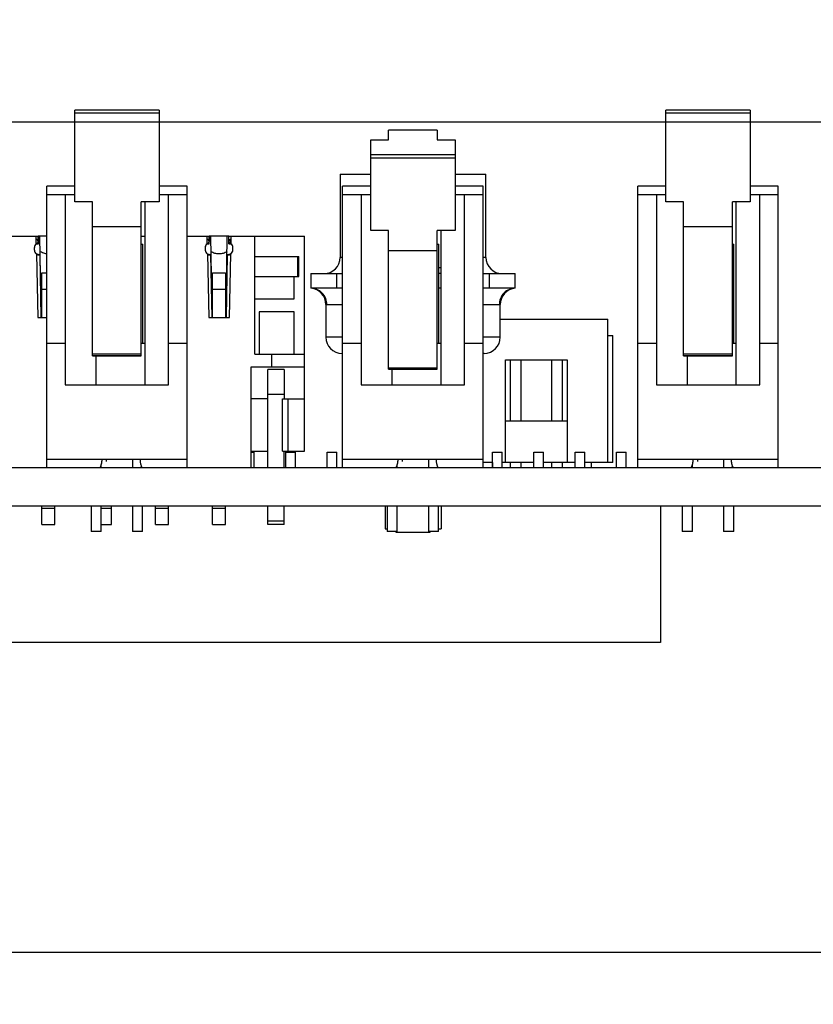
# Model space of a CAD drawing. Header units: inches. Extents: x 0 to 34, y 0 to 22.
# Tile 6 of 84: x 16.3 to 18.2, y 1.6 to 4. Entities that reach past the tile are written whole.
import ezdxf

# ---------------------------------------------------------------- set-up
doc = ezdxf.new("R2010")
doc.units = ezdxf.units.IN
doc.header["$LTSCALE"] = 1.87
doc.header["$MEASUREMENT"] = 0
doc.layers.get('0').update_dxf_attribs({"linetype": 'CONTINUOUS'})
doc.layers.add('DIMENSIONS', color=7, linetype='CONTINUOUS')
doc.styles.get("Standard").update_dxf_attribs({"font": 'txt', "width": 0.8})
doc.dimstyles.new('DIMSTYLE_2', dxfattribs={"dimtxt": 0.125, "dimasz": 0.18, "dimexe": 0.125, "dimexo": 0.0625, "dimgap": 0.03125, "dimtad": 0, "dimtih": 1, "dimtoh": 1, "dimdec": 3, "dimzin": 4, "dimdsep": 46, "dimtxsty": 'STANDARD', "dimblk": '_FILLED', "dimblk1": '_FILLED', "dimblk2": '_FILLED', "dimcen": 0.09, "dimadec": 0, "dimazin": 0, "dimtp": 0.001, "dimtm": 0.001, "dimtfac": 1, "dimtdec": 3, "dimtofl": 0, "dimtmove": 0, "dimatfit": 3, "dimldrblk": '_FILLED', "dimfxl": 1, "dimtolj": 1, "dimtzin": 4, "dimarcsym": 0})
doc.dimstyles.new('DIMSTYLE_3', dxfattribs={"dimtxt": 0.125, "dimasz": 0.18, "dimexe": 0.125, "dimexo": 0.0625, "dimgap": 0.0625, "dimtad": 0, "dimtih": 1, "dimtoh": 1, "dimdec": 3, "dimzin": 4, "dimdsep": 46, "dimtxsty": 'STANDARD', "dimblk": '_FILLED', "dimblk1": '_FILLED', "dimblk2": '_FILLED', "dimcen": 0.09, "dimadec": 0, "dimazin": 0, "dimtp": 0.001, "dimtm": 0.001, "dimtfac": 1, "dimtdec": 3, "dimtofl": 0, "dimtmove": 0, "dimatfit": 3, "dimldrblk": '_FILLED', "dimfxl": 1, "dimtolj": 1, "dimtzin": 4, "dimarcsym": 0})

# ---------------------------------------------------------------- blocks, each defined once
blk = doc.blocks.new('*D3')
at = {"layer": 'DIMENSIONS', "color": 2, "linetype": 'CONTINUOUS'}
blk.add_line((18.5847, 2.5123), (23.4677, 2.5123), dxfattribs=at)
at = {"layer": 'DIMENSIONS', "color": 2, "linetype": 'CONTINUOUS', "insert": (23.5302, 2.5748), "char_height": 0.125, "width": 1.325, "attachment_point": 1, "line_spacing_factor": 0.9}
blk.add_mtext('4X .331{\\Ftxt.shx;\\W1.000000;\\H0.125000; }[8.4]', dxfattribs=at)
blk = doc.blocks.new('_FILLED')
at = {"color": 0, "linetype": 'BYBLOCK'}
blk.add_solid([(0, 0), (-1, 0.174), (-1, -0.174)], dxfattribs=at)
blk = doc.blocks.new('*D4')
at = {"layer": 'DIMENSIONS', "color": 2, "linetype": 'CONTINUOUS'}
blk.add_line((22.8524, 2.843), (23.4677, 2.843), dxfattribs=at)
at = {"layer": 'DIMENSIONS', "color": 2, "linetype": 'CONTINUOUS', "insert": (23.5302, 2.9055), "char_height": 0.125, "width": 0.825, "attachment_point": 1, "line_spacing_factor": 0.9}
blk.add_mtext('.000{\\Ftxt.shx;\\W1.000000;\\H0.125000; }[0]', dxfattribs=at)
blk = doc.blocks.new('*D8')
at = {"layer": 'DIMENSIONS', "color": 2, "linetype": 'CONTINUOUS'}
blk.add_line((21.5845, 3.7517), (23.4677, 3.7517), dxfattribs=at)
at = {"layer": 'DIMENSIONS', "color": 2, "linetype": 'CONTINUOUS', "insert": (23.5302, 3.8142), "char_height": 0.125, "width": 1.525, "attachment_point": 1, "line_spacing_factor": 0.9}
blk.add_mtext('7X .909{\\Ftxt.shx;\\W1.000000;\\H0.125000; }[23.08]', dxfattribs=at)
blk = doc.blocks.new('*D10')
at = {"layer": 'DIMENSIONS', "color": 2, "linetype": 'CONTINUOUS'}
for p, q in [((22.754, 3.7714), (22.8899, 3.946)), ((22.8899, 3.946), (23.4677, 3.946)), ((14.7917, 3.7714), (22.754, 3.7714))]:
    blk.add_line(p, q, dxfattribs=at)
at = {"layer": 'DIMENSIONS', "color": 2, "linetype": 'CONTINUOUS', "insert": (23.5302, 4.0085), "char_height": 0.125, "width": 1.525, "attachment_point": 1, "line_spacing_factor": 0.9}
blk.add_mtext('2X .928{\\Ftxt.shx;\\W1.000000;\\H0.125000; }[23.58]', dxfattribs=at)
blk = doc.blocks.new('*D12')
at = {"layer": 'DIMENSIONS', "color": 2, "linetype": 'CONTINUOUS'}
for p, q in [((7.7802, 2.7805), (7.7802, 1.6376)), ((22.7802, 2.7805), (22.7802, 1.6376)), ((7.7802, 1.7626), (14.5052, 1.7626)), ((22.7802, 1.7626), (16.0552, 1.7626))]:
    blk.add_line(p, q, dxfattribs=at)
at = {"layer": 'DIMENSIONS', "color": 2, "linetype": 'CONTINUOUS', "xscale": 0.18, "yscale": 0.18, "zscale": 0.18, "rotation": 180}
blk.add_blockref('_FILLED', (7.7802, 1.7626), dxfattribs=at)
at = {"layer": 'DIMENSIONS', "color": 2, "linetype": 'CONTINUOUS', "xscale": 0.18, "yscale": 0.18, "zscale": 0.18}
blk.add_blockref('_FILLED', (22.7802, 1.7626), dxfattribs=at)
at = {"layer": 'DIMENSIONS', "color": 2, "linetype": 'CONTINUOUS', "insert": (15.2802, 1.8251), "char_height": 0.125, "width": 1.425, "attachment_point": 2, "line_spacing_factor": 0.9}
blk.add_mtext('(15.000{\\Ftxt.shx;\\W1.000000;\\H0.125000; }[381])', dxfattribs=at)

msp = doc.modelspace()

# ---------------------------------------------------------------- linework, layer by layer
at = {"color": 7, "linetype": 'CONTINUOUS'}
for p, q in [((16.6217, 3.7996), (16.4177, 3.7996)), ((16.4177, 3.5779), (16.4177, 3.7996)), ((16.4177, 3.7936), (16.6217, 3.7936)), ((16.6217, 3.7996), (16.6217, 3.5779)), ((18.0517, 3.7996), (17.8477, 3.7996)), ((17.8477, 3.5779), (17.8477, 3.7996)), ((17.8477, 3.7936), (18.0517, 3.7936)), ((18.0517, 3.7996), (18.0517, 3.5779)), ((17.2947, 3.7517), (17.1767, 3.7517)), ((17.1767, 3.7277), (17.1767, 3.7517)), ((17.2947, 3.7517), (17.2947, 3.7277)), ((17.1337, 3.7277), (17.1767, 3.7277)), ((17.1337, 3.5088), (17.1337, 3.7277)), ((17.2947, 3.7277), (17.3377, 3.7277)), ((17.3377, 3.7277), (17.3377, 3.5088)), ((17.3377, 3.6916), (17.1337, 3.6916)), ((17.1337, 3.6849), (17.3377, 3.6849)), ((17.0597, 3.6447), (17.1337, 3.6447)), ((17.0597, 3.6447), (17.0597, 3.4439)), ((17.3377, 3.6447), (17.4124, 3.6447)), ((17.4124, 3.4439), (17.4124, 3.6447)), ((16.4177, 3.616), (16.3497, 3.616)), ((16.3497, 2.936), (16.3497, 3.616)), ((16.3497, 3.596), (16.4177, 3.596)), ((16.3947, 3.596), (16.3947, 3.136)), ((16.6897, 3.616), (16.6217, 3.616)), ((16.6217, 3.596), (16.6897, 3.596)), ((16.6447, 3.136), (16.6447, 3.596)), ((16.6897, 2.936), (16.6897, 3.616)), ((17.1337, 3.616), (17.0657, 3.616)), ((17.0657, 2.936), (17.0657, 3.616)), ((17.0657, 3.596), (17.1337, 3.596)), ((17.1107, 3.596), (17.1107, 3.136)), ((17.4057, 3.616), (17.3377, 3.616)), ((17.3377, 3.596), (17.4057, 3.596)), ((17.3607, 3.136), (17.3607, 3.596)), ((17.4057, 2.936), (17.4057, 3.616)), ((17.8477, 3.616), (17.7797, 3.616)), ((17.7797, 2.936), (17.7797, 3.616)), ((17.7797, 3.596), (17.8477, 3.596)), ((17.8247, 3.596), (17.8247, 3.136)), ((18.1197, 3.616), (18.0517, 3.616)), ((18.0517, 3.596), (18.1197, 3.596)), ((18.0747, 3.136), (18.0747, 3.596)), ((18.1197, 2.936), (18.1197, 3.616)), ((16.4607, 3.5779), (16.4177, 3.5779)), ((16.4607, 3.2056), (16.4607, 3.5779)), ((16.6217, 3.5779), (16.5787, 3.5779)), ((16.5787, 3.2056), (16.5787, 3.5779)), ((16.5877, 3.136), (16.5877, 3.5779)), ((17.8907, 3.5779), (17.8477, 3.5779)), ((17.8907, 3.2056), (17.8907, 3.5779)), ((18.0517, 3.5779), (18.0087, 3.5779)), ((18.0087, 3.2056), (18.0087, 3.5779)), ((18.0177, 3.136), (18.0177, 3.5779)), ((16.4607, 3.5184), (16.5787, 3.5184)), ((17.1767, 3.5088), (17.1337, 3.5088)), ((17.1767, 3.1734), (17.1767, 3.5088)), ((17.3377, 3.5088), (17.2947, 3.5088)), ((17.2947, 3.1734), (17.2947, 3.5088)), ((17.3037, 3.136), (17.3037, 3.5088)), ((17.8907, 3.5184), (18.0087, 3.5184)), ((16.3245, 3.4769), (16.3242, 3.4951)), ((16.3245, 3.4768), (16.3245, 3.4951)), ((16.3245, 3.4769), (16.3296, 3.4769)), ((16.3335, 3.4951), (16.3293, 3.4951)), ((16.3296, 3.4769), (16.3293, 3.4951)), ((16.3293, 3.4951), (16.3293, 3.4826)), ((16.3364, 3.3021), (16.3335, 3.4951)), ((16.7379, 3.4769), (16.7376, 3.4951)), ((16.7378, 3.4768), (16.7378, 3.4951)), ((16.7379, 3.4769), (16.743, 3.4769)), ((16.7469, 3.4951), (16.7427, 3.4951)), ((16.743, 3.4769), (16.7427, 3.4951)), ((16.7427, 3.4951), (16.7427, 3.4826)), ((16.7498, 3.3021), (16.7469, 3.4951)), ((16.7836, 3.3021), (16.7865, 3.4951)), ((16.7907, 3.4951), (16.7865, 3.4951)), ((16.7904, 3.4769), (16.7907, 3.4951)), ((16.7904, 3.4769), (16.7955, 3.4769)), ((16.7907, 3.4826), (16.7907, 3.4951)), ((16.7955, 3.4769), (16.7958, 3.4951)), ((16.7956, 3.4951), (16.7956, 3.4768)), ((16.5787, 3.476), (16.5822, 3.476)), ((16.5822, 3.236), (16.5822, 3.476)), ((17.1767, 3.4602), (17.2947, 3.4602)), ((17.2947, 3.476), (17.2982, 3.476)), ((17.2982, 3.236), (17.2982, 3.476)), ((18.0087, 3.476), (18.0122, 3.476)), ((18.0122, 3.236), (18.0122, 3.476)), ((16.3251, 3.4523), (16.3282, 3.2982)), ((16.3317, 3.45), (16.3294, 3.4505)), ((16.3338, 3.4498), (16.3317, 3.45)), ((16.3317, 3.4498), (16.3338, 3.4498)), ((16.7385, 3.4523), (16.7416, 3.2982)), ((16.745, 3.45), (16.7428, 3.4505)), ((16.7472, 3.4498), (16.745, 3.45)), ((16.745, 3.4498), (16.7472, 3.4498)), ((16.7884, 3.45), (16.7862, 3.4498)), ((16.7862, 3.4498), (16.7884, 3.4498)), ((16.7906, 3.4505), (16.7884, 3.45)), ((16.7918, 3.2982), (16.7949, 3.4523)), ((17.0657, 3.4439), (17.0597, 3.4439)), ((17.4124, 3.4439), (17.4057, 3.4439)), ((17.3037, 3.4183), (17.2982, 3.4183)), ((16.989, 3.4045), (17.0657, 3.4045)), ((16.989, 3.4045), (16.989, 3.3691)), ((17.052, 3.3691), (17.052, 3.4045)), ((17.3037, 3.4045), (17.2982, 3.4045)), ((17.4057, 3.4045), (17.4831, 3.4045)), ((17.4201, 3.4045), (17.4201, 3.3691)), ((17.4831, 3.3691), (17.4831, 3.4045)), ((17.0657, 3.3691), (16.989, 3.3691)), ((17.3037, 3.3691), (17.2982, 3.3691)), ((17.4831, 3.3691), (17.4057, 3.3691)), ((17.025, 3.3299), (17.025, 3.251)), ((17.0274, 3.3297), (17.025, 3.3299)), ((17.0274, 3.3297), (17.0657, 3.3297)), ((17.4057, 3.3297), (17.4447, 3.3297)), ((17.4471, 3.3299), (17.4447, 3.3297)), ((17.4471, 3.251), (17.4471, 3.3299)), ((17.4471, 3.2943), (17.7074, 3.2943)), ((17.7074, 2.9478), (17.7074, 3.2943)), ((17.0657, 3.251), (17.025, 3.251)), ((17.4471, 3.251), (17.4057, 3.251)), ((17.7074, 3.2549), (17.7192, 3.2549)), ((17.7192, 2.9478), (17.7192, 3.2549)), ((16.3497, 3.236), (16.3947, 3.236)), ((16.5787, 3.236), (16.5877, 3.236)), ((16.6447, 3.236), (16.6897, 3.236)), ((17.0657, 3.236), (17.1107, 3.236)), ((17.2947, 3.236), (17.3037, 3.236)), ((17.3607, 3.236), (17.4057, 3.236)), ((17.7797, 3.236), (17.8247, 3.236)), ((18.0087, 3.236), (18.0177, 3.236)), ((18.0747, 3.236), (18.1197, 3.236)), ((16.5787, 3.2095), (16.4607, 3.2095)), ((16.4607, 3.2066), (16.5787, 3.2066)), ((16.5787, 3.206), (16.4607, 3.206)), ((16.4607, 3.2056), (16.5787, 3.2056)), ((16.4697, 3.136), (16.4697, 3.2056)), ((17.0657, 3.2116), (17.0644, 3.2116)), ((17.4077, 3.2116), (17.4057, 3.2116)), ((17.4594, 3.1959), (17.609, 3.1959)), ((17.4594, 2.9478), (17.4594, 3.1959)), ((17.4716, 3.0482), (17.4716, 3.1959)), ((17.4968, 3.1959), (17.4968, 3.0482)), ((17.5716, 3.0482), (17.5716, 3.1959)), ((17.5968, 3.1959), (17.5968, 3.0482)), ((17.609, 3.1959), (17.609, 2.9478)), ((18.0087, 3.2095), (17.8907, 3.2095)), ((17.8907, 3.2066), (18.0087, 3.2066)), ((18.0087, 3.206), (17.8907, 3.206)), ((17.8907, 3.2056), (18.0087, 3.2056)), ((17.8997, 3.136), (17.8997, 3.2056)), ((17.2947, 3.1759), (17.1767, 3.1759)), ((17.1767, 3.1737), (17.2947, 3.1737)), ((17.2947, 3.1735), (17.1767, 3.1735)), ((17.2947, 3.1734), (17.1767, 3.1734)), ((17.1857, 3.136), (17.1857, 3.1734)), ((16.3947, 3.136), (16.6447, 3.136)), ((17.1107, 3.136), (17.3607, 3.136)), ((17.8247, 3.136), (18.0747, 3.136)), ((17.4594, 3.0482), (17.609, 3.0482)), ((16.3497, 2.956), (16.6897, 2.956)), ((16.4947, 2.95), (16.4947, 2.956)), ((16.5574, 2.956), (16.5574, 2.936)), ((16.8435, 2.973), (16.852, 2.973)), ((16.852, 2.936), (16.852, 2.973)), ((16.9283, 2.973), (16.952, 2.973)), ((16.9283, 2.936), (16.9283, 2.973)), ((16.952, 2.936), (16.952, 2.973)), ((17.0283, 2.973), (17.052, 2.973)), ((17.0283, 2.936), (17.0283, 2.973)), ((17.052, 2.936), (17.052, 2.973)), ((17.0657, 2.956), (17.4057, 2.956)), ((17.2107, 2.9499), (17.2107, 2.956)), ((17.2734, 2.956), (17.2734, 2.936)), ((17.4283, 2.973), (17.452, 2.973)), ((17.4283, 2.936), (17.4283, 2.973)), ((17.452, 2.936), (17.452, 2.973)), ((17.5283, 2.973), (17.552, 2.973)), ((17.5283, 2.936), (17.5283, 2.973)), ((17.552, 2.936), (17.552, 2.973)), ((17.6283, 2.973), (17.652, 2.973)), ((17.6283, 2.936), (17.6283, 2.973)), ((17.652, 2.936), (17.652, 2.973)), ((17.7283, 2.973), (17.752, 2.973)), ((17.7283, 2.936), (17.7283, 2.973)), ((17.752, 2.936), (17.752, 2.973)), ((17.7797, 2.956), (18.1197, 2.956)), ((17.9247, 2.95), (17.9247, 2.956)), ((17.9874, 2.956), (17.9874, 2.936)), ((7.7802, 2.936), (22.7802, 2.936)), ((16.48, 2.937), (16.4797, 2.936)), ((16.4819, 2.936), (16.4819, 2.9428)), ((16.5797, 2.936), (16.5784, 2.9393)), ((17.196, 2.937), (17.1957, 2.936)), ((17.1979, 2.936), (17.1979, 2.9428)), ((17.4283, 2.9478), (17.4057, 2.9478)), ((17.4279, 2.9478), (17.4279, 2.936)), ((17.5283, 2.9478), (17.452, 2.9478)), ((17.4717, 2.936), (17.4717, 2.9478)), ((17.4968, 2.9478), (17.4968, 2.936)), ((17.6283, 2.9478), (17.552, 2.9478)), ((17.5717, 2.936), (17.5717, 2.9478)), ((17.5968, 2.9478), (17.5968, 2.936)), ((17.7192, 2.9478), (17.652, 2.9478)), ((17.668, 2.936), (17.668, 2.9478)), ((17.91, 2.937), (17.9097, 2.936)), ((17.9119, 2.936), (17.9119, 2.9428)), ((18.0097, 2.936), (18.0084, 2.9393)), ((7.7802, 2.843), (22.7802, 2.843)), ((16.4574, 2.843), (16.4574, 2.781)), ((16.4819, 2.781), (16.4819, 2.843)), ((16.5574, 2.843), (16.5574, 2.781)), ((16.5819, 2.781), (16.5819, 2.843)), ((17.1683, 2.843), (17.1683, 2.7872)), ((17.1734, 2.843), (17.1734, 2.781)), ((17.1979, 2.781), (17.1979, 2.843)), ((17.2734, 2.843), (17.2734, 2.781)), ((17.2979, 2.781), (17.2979, 2.843)), ((17.3038, 2.843), (17.3038, 2.7872)), ((17.8346, 2.843), (17.8346, 2.5123)), ((17.8874, 2.843), (17.8874, 2.781)), ((17.9119, 2.781), (17.9119, 2.843)), ((17.9874, 2.843), (17.9874, 2.781)), ((18.0119, 2.781), (18.0119, 2.843)), ((17.1683, 2.7872), (17.1734, 2.7872)), ((17.2979, 2.7872), (17.3038, 2.7872)), ((16.4819, 2.781), (16.4574, 2.781)), ((16.5819, 2.781), (16.5574, 2.781)), ((17.1979, 2.781), (17.1734, 2.781)), ((17.1945, 2.781), (17.1951, 2.7786)), ((17.277, 2.7786), (17.1951, 2.7786)), ((17.2979, 2.781), (17.2734, 2.781)), ((17.277, 2.7786), (17.2776, 2.781)), ((17.9119, 2.781), (17.8874, 2.781)), ((18.0119, 2.781), (17.9874, 2.781)), ((17.8346, 2.5123), (14.7457, 2.5123))]:
    msp.add_line(p, q, dxfattribs=at)
at = {"color": 6, "linetype": 'CONTINUOUS'}
for p, q in [((16.2395, 3.4951), (16.3293, 3.4951)), ((16.3497, 3.4951), (16.3335, 3.4951)), ((16.5787, 3.4951), (16.5877, 3.4951)), ((16.6897, 3.4951), (16.7427, 3.4951)), ((16.7865, 3.4951), (16.7469, 3.4951)), ((16.7907, 3.4951), (16.9734, 3.4951)), ((16.8531, 3.2097), (16.8531, 3.4951)), ((16.9734, 2.9754), (16.9734, 3.4951)), ((16.3198, 3.4675), (16.3198, 3.4616)), ((16.7332, 3.4675), (16.7332, 3.4616)), ((16.8002, 3.4616), (16.8002, 3.4675)), ((16.3364, 3.2982), (16.3338, 3.4498)), ((16.7498, 3.2982), (16.7472, 3.4498)), ((16.7862, 3.4498), (16.7836, 3.2982)), ((16.8531, 3.4459), (16.9594, 3.4459)), ((16.9576, 3.3977), (16.9576, 3.4459)), ((16.9594, 3.3977), (16.9594, 3.4459)), ((16.3376, 3.4065), (16.3497, 3.4065)), ((16.3376, 3.2982), (16.3376, 3.4065)), ((16.751, 3.4065), (16.7824, 3.4065)), ((16.751, 3.2982), (16.751, 3.4065)), ((16.7824, 3.4065), (16.7824, 3.2982)), ((16.8531, 3.3977), (16.9594, 3.3977)), ((16.9488, 3.3435), (16.9488, 3.3977)), ((16.3376, 3.3671), (16.3497, 3.3671)), ((16.751, 3.3671), (16.7824, 3.3671)), ((16.8531, 3.3435), (16.9488, 3.3435)), ((16.9488, 3.312), (16.8641, 3.312)), ((16.8641, 3.312), (16.8641, 3.2097)), ((16.9488, 3.2097), (16.9488, 3.312)), ((16.3282, 3.2982), (16.3497, 3.2982)), ((16.7416, 3.2982), (16.7918, 3.2982)), ((16.8531, 3.2097), (16.9734, 3.2097)), ((16.8947, 3.1782), (16.8947, 3.2097)), ((16.9734, 3.1782), (16.8435, 3.1782)), ((16.8435, 3.1782), (16.8435, 2.936)), ((16.9242, 3.1723), (16.8848, 3.1723)), ((16.8848, 2.936), (16.8848, 3.1723)), ((16.9242, 3.1723), (16.9242, 3.1014)), ((16.8848, 3.1014), (16.8435, 3.1014)), ((16.8848, 3.1132), (16.9242, 3.1132)), ((16.9202, 3.1014), (16.9734, 3.1014)), ((16.9202, 2.9754), (16.9202, 3.1014)), ((16.934, 2.9754), (16.934, 3.1014)), ((16.8435, 2.9754), (16.8848, 2.9754)), ((16.9202, 2.9754), (16.9734, 2.9754)), ((16.9242, 2.936), (16.9242, 2.9754)), ((16.3376, 2.7982), (16.3376, 2.843)), ((16.3376, 2.8376), (16.3691, 2.8376)), ((16.3691, 2.7982), (16.3691, 2.843)), ((16.4819, 2.8376), (16.5069, 2.8376)), ((16.5069, 2.7982), (16.5069, 2.843)), ((16.6132, 2.7982), (16.6132, 2.843)), ((16.6132, 2.8376), (16.6447, 2.8376)), ((16.6447, 2.7982), (16.6447, 2.843)), ((16.751, 2.7982), (16.751, 2.843)), ((16.751, 2.8376), (16.7824, 2.8376)), ((16.7824, 2.7982), (16.7824, 2.843)), ((16.8848, 2.7982), (16.8848, 2.843)), ((16.9242, 2.7982), (16.9242, 2.843)), ((16.3376, 2.7982), (16.3691, 2.7982)), ((16.4819, 2.7982), (16.5069, 2.7982)), ((16.6132, 2.7982), (16.6447, 2.7982)), ((16.751, 2.7982), (16.7824, 2.7982)), ((16.9242, 2.8061), (16.8848, 2.8061)), ((16.9242, 2.7982), (16.8848, 2.7982))]:
    msp.add_line(p, q, dxfattribs=at)
for centre, start, end in [((16.3317, 3.4675), 127.7432, 180), ((16.745, 3.4675), 127.7432, 180), ((16.7884, 3.4675), 0, 52.2568), ((16.3317, 3.4616), 180, 236.4352), ((16.745, 3.4616), 180, 236.4352), ((16.7884, 3.4616), 303.5648, 360)]:
    msp.add_arc(centre, 0.0118, start, end, dxfattribs=at)
at = {"color": 7, "linetype": 'CONTINUOUS'}
for centre, radius, start, end in [((16.3244, 3.4826), 0.00492, 295.7143, 90), ((16.3317, 3.4675), 0.0118, 115.804, 127.7432), ((16.7378, 3.4826), 0.00492, 295.7143, 90), ((16.745, 3.4675), 0.0118, 115.804, 127.7432), ((16.7956, 3.4826), 0.00492, 90, 244.2857), ((16.7884, 3.4675), 0.0118, 52.2568, 64.196), ((16.3351, 3.4679), 0.0185, 237.5012, 238.2879), ((16.3317, 3.4616), 0.0118, 236.4352, 270), ((16.7484, 3.4679), 0.0185, 237.5012, 238.2879), ((16.745, 3.4616), 0.0118, 236.4352, 270), ((16.7884, 3.4616), 0.0118, 270, 303.5648), ((16.785, 3.4678), 0.0184, 301.7178, 302.507), ((17.0203, 3.4439), 0.0394, 270, 360), ((17.4518, 3.4439), 0.0394, 180, 270), ((16.9857, 3.3299), 0.0394, 0, 85.124), ((17.4865, 3.3299), 0.0394, 94.876, 180), ((17.0644, 3.251), 0.0394, 180, 270), ((17.4077, 3.251), 0.0394, 270, 360)]:
    msp.add_arc(centre, radius, start, end, dxfattribs=at)
at = {"color": 6, "linetype": 'CONTINUOUS'}
for points, knots in [([(16.3496, 3.4523), (16.3482, 3.4525), (16.3428, 3.4534), (16.3376, 3.4555), (16.3341, 3.4576)], [0, 0, 0, 0, 0.254293, 1, 1, 1, 1]), ([(16.786, 3.4576), (16.7831, 3.4559), (16.7769, 3.4531), (16.7668, 3.4516), (16.7566, 3.4531), (16.7504, 3.4559), (16.7475, 3.4576)], [0, 0, 0, 0, 0.247311, 0.50002, 0.752698, 1, 1, 1, 1])]:
    msp.add_open_spline(points, degree=3, knots=knots, dxfattribs=at)
at = {"color": 7, "linetype": 'CONTINUOUS'}
for points, knots in [([(16.3294, 3.4505), (16.3287, 3.4507), (16.3273, 3.451), (16.326, 3.4517), (16.3253, 3.4521)], [0, 0, 0, 0, 0.486157, 1, 1, 1, 1]), ([(16.7428, 3.4505), (16.7421, 3.4507), (16.7407, 3.451), (16.7394, 3.4517), (16.7387, 3.4521)], [0, 0, 0, 0, 0.486157, 1, 1, 1, 1]), ([(16.7947, 3.4521), (16.794, 3.4517), (16.7927, 3.451), (16.7913, 3.4507), (16.7906, 3.4505)], [0, 0, 0, 0, 0.513838, 1, 1, 1, 1]), ([(17.0274, 3.3297), (17.0274, 3.3347), (17.0255, 3.3449), (17.017, 3.3583), (17.004, 3.3671), (16.9938, 3.3691), (16.989, 3.3691)], [0, 0, 0, 0, 0.242846, 0.504013, 0.762642, 1, 1, 1, 1]), ([(17.4831, 3.3691), (17.4783, 3.3691), (17.4682, 3.3671), (17.4551, 3.3583), (17.4466, 3.3449), (17.4447, 3.3347), (17.4447, 3.3297)], [0, 0, 0, 0, 0.237358, 0.495987, 0.757154, 1, 1, 1, 1]), ([(16.4797, 2.936), (16.4797, 2.936), (16.4797, 2.936), (16.4797, 2.936), (16.4797, 2.936), (16.4797, 2.936), (16.4797, 2.936), (16.4797, 2.936), (16.4797, 2.936), (16.4797, 2.936), (16.4797, 2.9361), (16.4797, 2.9361), (16.4797, 2.9361), (16.4797, 2.9361), (16.4797, 2.9361), (16.4797, 2.9361), (16.4797, 2.9361), (16.4797, 2.9362), (16.4797, 2.9362), (16.4797, 2.9363), (16.4798, 2.9363), (16.4798, 2.9364), (16.4799, 2.9365), (16.4799, 2.9367), (16.48, 2.9368), (16.48, 2.9369), (16.4801, 2.9371), (16.4801, 2.9373), (16.4803, 2.9376), (16.4804, 2.938), (16.4806, 2.9384), (16.4807, 2.9389), (16.4809, 2.9394), (16.4811, 2.94), (16.4813, 2.9406), (16.4815, 2.9412), (16.4818, 2.9422), (16.4821, 2.9434), (16.4825, 2.9449), (16.4829, 2.9466), (16.4831, 2.948), (16.4833, 2.9493), (16.4835, 2.9502), (16.4836, 2.9511), (16.4837, 2.9524), (16.4838, 2.9541), (16.4838, 2.9554), (16.4838, 2.956)], [0, 0, 0, 0, 0.000005, 0.000021, 0.000046, 0.000082, 0.000128, 0.000184, 0.000327, 0.000511, 0.000735, 0.001, 0.001305, 0.002036, 0.002929, 0.003981, 0.005193, 0.006564, 0.008094, 0.011626, 0.015784, 0.020563, 0.025959, 0.031966, 0.03858, 0.045796, 0.053608, 0.06201, 0.080538, 0.101296, 0.124202, 0.149172, 0.176125, 0.20498, 0.235653, 0.268056, 0.302103, 0.374787, 0.453045, 0.53621, 0.62359, 0.668657, 0.714536, 0.761134, 0.808311, 0.903837, 1, 1, 1, 1]), ([(16.5755, 2.956), (16.5755, 2.9554), (16.5755, 2.9544), (16.5756, 2.9531), (16.5757, 2.9521), (16.5757, 2.9511), (16.5759, 2.9502), (16.576, 2.9493), (16.5762, 2.948), (16.5764, 2.9466), (16.5768, 2.9449), (16.5772, 2.9434), (16.5777, 2.9415), (16.5782, 2.9399), (16.5787, 2.9385), (16.579, 2.9377), (16.5792, 2.9372), (16.5793, 2.9369), (16.5794, 2.9367), (16.5795, 2.9364), (16.5796, 2.9363), (16.5796, 2.9362), (16.5796, 2.9361), (16.5797, 2.936), (16.5797, 2.936)], [0, 0, 0, 0, 0.096255, 0.144186, 0.191796, 0.238942, 0.285485, 0.331326, 0.376381, 0.463771, 0.546933, 0.625187, 0.697863, 0.823766, 0.875674, 0.919336, 0.93788, 0.954127, 0.967999, 0.979428, 0.988377, 0.994812, 0.998697, 1, 1, 1, 1]), ([(17.1957, 2.936), (17.1957, 2.936), (17.1957, 2.936), (17.1957, 2.9361), (17.1957, 2.9361), (17.1957, 2.9361), (17.1957, 2.9362), (17.1958, 2.9363), (17.1958, 2.9364), (17.1959, 2.9367), (17.196, 2.9369), (17.1961, 2.9372), (17.1963, 2.9376), (17.1964, 2.938), (17.1966, 2.9386), (17.1969, 2.9395), (17.1973, 2.9406), (17.1977, 2.9419), (17.1981, 2.9434), (17.1987, 2.9455), (17.1991, 2.9478), (17.1995, 2.9502), (17.1997, 2.9528), (17.1998, 2.9547), (17.1998, 2.956)], [0, 0, 0, 0, 0.000327, 0.001305, 0.002929, 0.005194, 0.008095, 0.011627, 0.020565, 0.031968, 0.045799, 0.062014, 0.080544, 0.101304, 0.124212, 0.176139, 0.23567, 0.302125, 0.374814, 0.453078, 0.623612, 0.714562, 0.808339, 1, 1, 1, 1]), ([(17.2915, 2.956), (17.2915, 2.9535), (17.2918, 2.9497), (17.2928, 2.945), (17.2937, 2.9414), (17.2947, 2.9385), (17.2954, 2.9365), (17.2957, 2.936)], [0, 0, 0, 0, 0.376154, 0.546769, 0.697759, 0.919299, 1, 1, 1, 1]), ([(17.9097, 2.936), (17.9097, 2.936), (17.9097, 2.936), (17.9097, 2.936), (17.9097, 2.936), (17.9097, 2.936), (17.9097, 2.936), (17.9097, 2.936), (17.9097, 2.936), (17.9097, 2.936), (17.9097, 2.9361), (17.9097, 2.9361), (17.9097, 2.9361), (17.9097, 2.9361), (17.9097, 2.9361), (17.9097, 2.9361), (17.9097, 2.9361), (17.9097, 2.9362), (17.9097, 2.9362), (17.9097, 2.9363), (17.9098, 2.9363), (17.9098, 2.9364), (17.9099, 2.9365), (17.9099, 2.9367), (17.91, 2.9368), (17.91, 2.9369), (17.9101, 2.9371), (17.9101, 2.9373), (17.9103, 2.9376), (17.9104, 2.938), (17.9106, 2.9384), (17.9107, 2.9389), (17.9109, 2.9394), (17.9111, 2.94), (17.9113, 2.9406), (17.9115, 2.9412), (17.9118, 2.9422), (17.9121, 2.9434), (17.9125, 2.9449), (17.9129, 2.9466), (17.9131, 2.948), (17.9133, 2.9493), (17.9135, 2.9502), (17.9136, 2.9511), (17.9137, 2.9524), (17.9138, 2.9541), (17.9138, 2.9554), (17.9138, 2.956)], [0, 0, 0, 0, 0.000005, 0.000021, 0.000046, 0.000082, 0.000128, 0.000184, 0.000327, 0.000511, 0.000735, 0.001, 0.001305, 0.002036, 0.002929, 0.003981, 0.005193, 0.006564, 0.008094, 0.011626, 0.015784, 0.020563, 0.025959, 0.031966, 0.03858, 0.045796, 0.053608, 0.06201, 0.080538, 0.101296, 0.124202, 0.149172, 0.176125, 0.20498, 0.235653, 0.268056, 0.302103, 0.374787, 0.453045, 0.53621, 0.62359, 0.668657, 0.714536, 0.761134, 0.808311, 0.903837, 1, 1, 1, 1]), ([(18.0055, 2.956), (18.0055, 2.9554), (18.0055, 2.9544), (18.0056, 2.9531), (18.0057, 2.9521), (18.0057, 2.9511), (18.0059, 2.9502), (18.006, 2.9493), (18.0062, 2.948), (18.0064, 2.9466), (18.0068, 2.9449), (18.0072, 2.9434), (18.0077, 2.9415), (18.0082, 2.9399), (18.0087, 2.9385), (18.009, 2.9377), (18.0092, 2.9372), (18.0093, 2.9369), (18.0094, 2.9367), (18.0095, 2.9364), (18.0096, 2.9363), (18.0096, 2.9362), (18.0096, 2.9361), (18.0097, 2.936), (18.0097, 2.936)], [0, 0, 0, 0, 0.096255, 0.144186, 0.191796, 0.238942, 0.285485, 0.331326, 0.376381, 0.463771, 0.546933, 0.625187, 0.697863, 0.823766, 0.875674, 0.919336, 0.93788, 0.954127, 0.967999, 0.979428, 0.988377, 0.994812, 0.998697, 1, 1, 1, 1])]:
    msp.add_open_spline(points, degree=3, knots=knots, dxfattribs=at)

# ---------------------------------------------------------------- dimensions: what is measured, and where the dimension line sits
at = {"layer": 'DIMENSIONS', "color": 2, "linetype": 'CONTINUOUS'}
for feature_location, offset, origin, text, picture, middle in [((14.7917, 3.7714), (8.676, 0.1747), (14.6112, 2.843), '2X <>', '*D10', (24.2927, 3.946)), ((21.5845, 3.7517), (1.8832, 0), (9.6367, 2.843), '7X <>', '*D8', (24.2927, 3.7517)), ((18.5847, 2.5123), (4.883, 0), (15.2802, 2.843), '4X <>', '*D3', (24.1927, 2.5123))]:
    dim = msp.add_ordinate_dim(feature_location=feature_location, offset=offset, dtype=0, origin=origin, text=text, dimstyle='DIMSTYLE_2', dxfattribs=at)
    dim.commit()
    dim.dimension.update_dxf_attribs({"geometry": picture, "text_midpoint": middle})
dim = msp.add_ordinate_dim(feature_location=(22.85243375, 2.843036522), offset=(0.6152243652, 0), dtype=0, origin=(15.2801581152, 2.843036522), dimstyle='DIMSTYLE_2', dxfattribs=at)
dim.commit()
dim.dimension.update_dxf_attribs({"geometry": '*D4', "text_midpoint": (23.9426581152, 2.843036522)})
dim = msp.add_linear_dim(base=(22.7802, 1.7626), p1=(7.7802, 2.843), p2=(22.7802, 2.843), text='(<>)', dimstyle='DIMSTYLE_3', dxfattribs=at)
dim.commit()
dim.dimension.update_dxf_attribs({"geometry": '*D12', "text_midpoint": (15.2802, 1.7626), "dimtype": 160})

doc.saveas('drawing.dxf')
